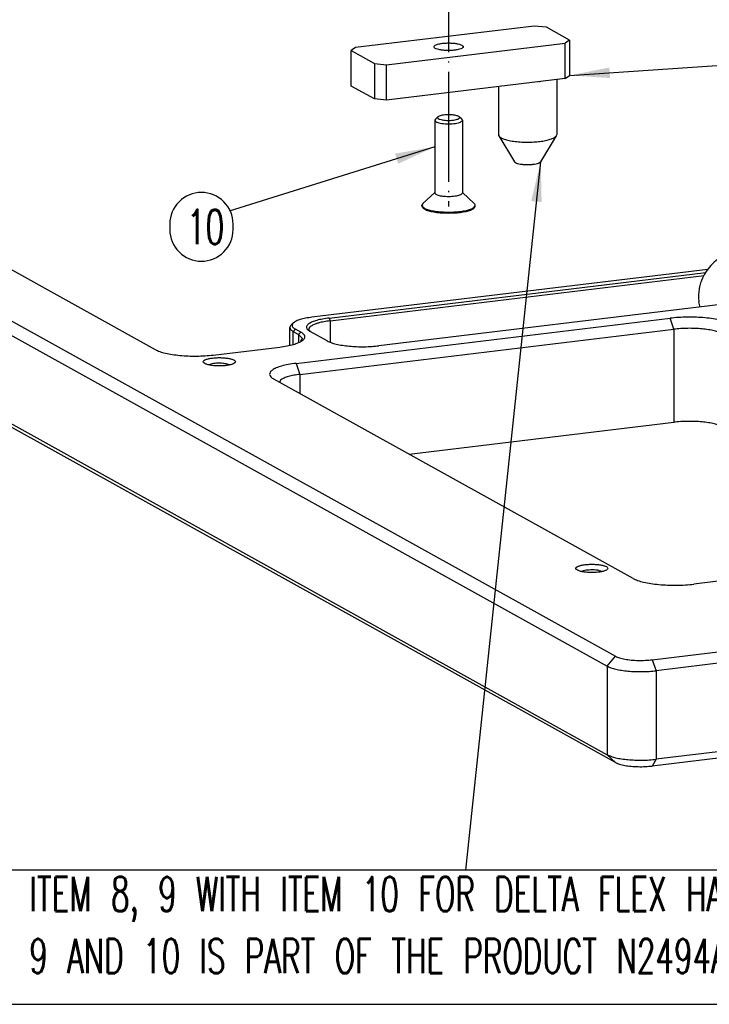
# Model space of a CAD drawing. Header units: inches. Extents: x -399 to 442, y -299 to 295.
# Tile 7 of 138: x -203 to -142, y -123 to -37. Entities that reach past the tile are written whole.
import ezdxf

# ---------------------------------------------------------------- set-up
doc = ezdxf.new("R2010")
doc.units = ezdxf.units.IN
doc.linetypes.add('DOT_CENTER', pattern=[14, 12, -1, 0, -1])
doc.layers.add('1', color=7, linetype='Continuous')
doc.styles.add('CONVERTER_13', font='txt.shx', dxfattribs={"width": 0.63})
doc.dimstyles.get("Standard").update_dxf_attribs({"dimtxt": 0.18, "dimasz": 0.18, "dimexe": 0.18, "dimexo": 0.0625, "dimgap": 0.09, "dimtad": 0, "dimtih": 1, "dimtoh": 1, "dimdec": 4, "dimzin": 0, "dimdsep": 46, "dimtxsty": 'Standard', "dimcen": 0.09, "dimadec": 0, "dimazin": 0, "dimtfac": 1, "dimtdec": 4, "dimtofl": 0, "dimtmove": 0, "dimatfit": 3, "dimfxl": 1, "dimtolj": 1, "dimtzin": 0, "dimarcsym": 0})

# ---------------------------------------------------------------- blocks, each defined once
blk = doc.blocks.new('0515-2033_2', base_point=(-209.44, -67.65))
at = {"color": 7, "linetype": 'Continuous'}
for p, q in [((-207.98, -57.43), (-208.04, -57.53)), ((-208.04, -57.53), (-208.04, -65.45)), ((-207.98, -57.43), (-207.7, -57.16)), ((-205.09, -57.43), (-205.38, -57.16)), ((-205.04, -57.53), (-205.04, -65.45)), ((-209.33, -66.6), (-208.04, -65.4)), ((-203.75, -66.6), (-205.04, -65.4)), ((-209.33, -66.6), (-209.44, -66.81)), ((-209.44, -66.9), (-209.44, -66.81)), ((-203.64, -66.9), (-203.64, -66.81))]:
    blk.add_line(p, q, dxfattribs=at)
for points, knots in [([(-206.13, -56.95), (-206.24, -56.94), (-206.45, -56.93), (-206.77, -56.94), (-207.08, -56.96), (-207.34, -57.01), (-207.55, -57.06), (-207.65, -57.13), (-207.7, -57.16)], [0, 0, 0, 0, 0.321841, 0.649913, 0.961293, 1.234616, 1.452392, 1.604553, 1.604553, 1.604553, 1.604553]), ([(-208.04, -57.53), (-208.03, -57.57), (-207.99, -57.66), (-207.81, -57.74), (-207.58, -57.82), (-207.27, -57.88), (-206.92, -57.91), (-206.54, -57.93), (-206.16, -57.91), (-205.81, -57.88), (-205.5, -57.82), (-205.27, -57.74), (-205.09, -57.66), (-205.05, -57.57), (-205.04, -57.53)], [0, 0, 0, 0, 0.112733, 0.289432, 0.541005, 0.857732, 1.221577, 1.610032, 1.998486, 2.362331, 2.679058, 2.930631, 3.107329, 3.220062, 3.220062, 3.220062, 3.220062]), ([(-207.7, -57.16), (-207.72, -57.19), (-207.77, -57.26), (-207.65, -57.38), (-207.47, -57.44), (-207.21, -57.51), (-206.89, -57.54), (-206.54, -57.56), (-206.19, -57.54), (-205.87, -57.51), (-205.61, -57.44), (-205.43, -57.38), (-205.31, -57.26), (-205.36, -57.19), (-205.38, -57.16)], [0, 0, 0, 0, 0.103708, 0.219756, 0.413418, 0.685608, 1.017045, 1.379988, 1.742932, 2.07437, 2.346561, 2.540226, 2.656275, 2.759982, 2.759982, 2.759982, 2.759982]), ([(-205.38, -57.16), (-205.42, -57.14), (-205.5, -57.08), (-205.67, -57.03), (-205.89, -56.98), (-206.04, -56.96), (-206.13, -56.95)], [0, 0, 0, 0, 0.1278205, 0.3051929, 0.5269573, 0.7830164, 0.7830164, 0.7830164, 0.7830164]), ([(-205.04, -57.53), (-205.04, -57.51), (-205.05, -57.47), (-205.08, -57.45), (-205.09, -57.43)], [0, 0, 0, 0, 0.0542726, 0.120171, 0.120171, 0.120171, 0.120171]), ([(-208.04, -65.45), (-208.03, -65.48), (-208.01, -65.55), (-207.9, -65.62), (-207.76, -65.69), (-207.56, -65.74), (-207.32, -65.79), (-207.14, -65.81), (-207.05, -65.82)], [0, 0, 0, 0, 0.084402, 0.203024, 0.366821, 0.574936, 0.821558, 1.098138, 1.098138, 1.098138, 1.098138]), ([(-207.05, -65.82), (-206.94, -65.83), (-206.7, -65.84), (-206.35, -65.84), (-206.01, -65.82), (-205.69, -65.78), (-205.43, -65.72), (-205.23, -65.65), (-205.08, -65.57), (-205.05, -65.49), (-205.04, -65.45)], [0, 0, 0, 0, 0.350364, 0.709453, 1.058084, 1.377806, 1.652303, 1.869086, 2.022606, 2.124405, 2.124405, 2.124405, 2.124405]), ([(-203.64, -66.81), (-203.65, -66.77), (-203.66, -66.69), (-203.72, -66.64), (-203.75, -66.6)], [0, 0, 0, 0, 0.1049259, 0.2323272, 0.2323272, 0.2323272, 0.2323272]), ([(-209.44, -66.81), (-209.41, -66.88), (-209.34, -67.05), (-209, -67.21), (-208.56, -67.36), (-207.96, -67.47), (-207.28, -67.54), (-206.54, -67.56), (-205.8, -67.54), (-205.12, -67.47), (-204.52, -67.36), (-204.08, -67.21), (-203.74, -67.05), (-203.67, -66.88), (-203.64, -66.81)], [0, 0, 0, 0, 0.217952, 0.559569, 1.045944, 1.658283, 2.361715, 3.112725, 3.863734, 4.567167, 5.179505, 5.66588, 6.007497, 6.225448, 6.225448, 6.225448, 6.225448]), ([(-209.44, -66.9), (-209.41, -66.97), (-209.34, -67.15), (-209, -67.31), (-208.56, -67.46), (-207.96, -67.57), (-207.28, -67.64), (-206.54, -67.66), (-205.8, -67.64), (-205.12, -67.57), (-204.52, -67.46), (-204.08, -67.31), (-203.74, -67.15), (-203.67, -66.97), (-203.64, -66.9)], [0, 0, 0, 0, 0.217951, 0.559567, 1.045943, 1.658282, 2.361716, 3.112727, 3.863739, 4.567172, 5.179512, 5.665887, 6.007503, 6.225454, 6.225454, 6.225454, 6.225454])]:
    blk.add_open_spline(points, degree=3, knots=knots, dxfattribs=at)
at = {"layer": '1', "color": 1, "linetype": 'DOT_CENTER'}
blk.add_line((-206.54, -38.12), (-206.54, -66.95), dxfattribs=at)
blk = doc.blocks.new('N2360-21083', base_point=(-217.17, -62.38))
at = {"color": 7, "linetype": 'Continuous'}
for p, q in [((-197.2, -47.25), (-216.69, -49.6)), ((-195.87, -47.37), (-197.2, -47.25)), ((-193.34, -48.78), (-195.87, -47.37)), ((-213.31, -51.47), (-193.82, -49.12)), ((-193.34, -48.78), (-193.82, -49.12)), ((-193.82, -52.99), (-193.82, -49.12)), ((-193.34, -48.78), (-193.34, -52.64)), ((-216.69, -49.6), (-217.17, -49.94)), ((-217.17, -49.94), (-214.63, -51.35)), ((-217.17, -53.81), (-217.17, -49.94)), ((-214.63, -51.35), (-214.63, -55.21)), ((-214.63, -51.35), (-213.31, -51.47)), ((-213.31, -55.34), (-213.31, -51.47)), ((-193.82, -52.99), (-213.31, -55.34)), ((-194.75, -53.1), (-194.75, -59.1)), ((-193.82, -52.99), (-193.34, -52.64)), ((-214.63, -55.21), (-217.17, -53.81)), ((-201.1, -53.87), (-201.1, -59.1)), ((-213.31, -55.34), (-214.63, -55.21)), ((-194.76, -59.07), (-194.75, -59.1)), ((-201.07, -59.23), (-199.36, -62.06)), ((-194.79, -59.23), (-196.5, -62.06)), ((-194.75, -59.1), (-194.79, -59.23))]:
    blk.add_line(p, q, dxfattribs=at)
at = {"color": 1, "linetype": 'Continuous'}
for p, q in [((-196.59, -53.33), (-196.69, -53.33)), ((-196.5, -53.31), (-196.59, -53.33))]:
    blk.add_line(p, q, dxfattribs=at)
at = {"color": 7, "linetype": 'Continuous'}
for points, knots in [([(-208.14, -49.52), (-208.12, -49.56), (-208.07, -49.67), (-207.85, -49.76), (-207.57, -49.84), (-207.19, -49.9), (-206.76, -49.93), (-206.32, -49.93), (-205.89, -49.9), (-205.52, -49.84), (-205.22, -49.76), (-205.02, -49.67), (-204.91, -49.52), (-205.02, -49.36), (-205.22, -49.28), (-205.52, -49.19), (-205.89, -49.13), (-206.32, -49.1), (-206.76, -49.1), (-207.19, -49.13), (-207.57, -49.19), (-207.85, -49.28), (-208.07, -49.36), (-208.12, -49.47), (-208.14, -49.52)], [0, 0, 0, 0, 0.133462, 0.350914, 0.662162, 1.050539, 1.488759, 1.944166, 2.382386, 2.770763, 3.082011, 3.299464, 3.432925, 3.566386, 3.78384, 4.095087, 4.483464, 4.921684, 5.377091, 5.815312, 6.203688, 6.514936, 6.732388, 6.86585, 6.86585, 6.86585, 6.86585]), ([(-201.1, -59.1), (-201.1, -59.12), (-201.1, -59.17), (-201.08, -59.21), (-201.07, -59.23)], [0, 0, 0, 0, 0.0644699, 0.1340177, 0.1340177, 0.1340177, 0.1340177]), ([(-201.07, -59.23), (-201, -59.3), (-200.83, -59.47), (-200.43, -59.61), (-199.91, -59.76), (-199.27, -59.85), (-198.55, -59.92), (-198.05, -59.92), (-197.79, -59.92)], [0, 0, 0, 0, 0.284793, 0.704835, 1.256419, 1.915881, 2.649417, 3.417443, 3.417443, 3.417443, 3.417443]), ([(-197.79, -59.92), (-197.55, -59.92), (-197.09, -59.9), (-196.43, -59.83), (-195.84, -59.73), (-195.37, -59.59), (-195, -59.45), (-194.85, -59.29), (-194.79, -59.23)], [0, 0, 0, 0, 0.715943, 1.390552, 1.9919, 2.493255, 2.876609, 3.140969, 3.140969, 3.140969, 3.140969]), ([(-199.36, -62.06), (-199.32, -62.09), (-199.22, -62.19), (-198.99, -62.26), (-198.69, -62.32), (-198.32, -62.36), (-197.93, -62.38), (-197.54, -62.36), (-197.17, -62.32), (-196.87, -62.26), (-196.64, -62.19), (-196.54, -62.09), (-196.5, -62.06)], [0, 0, 0, 0, 0.156003, 0.395886, 0.71273, 1.086229, 1.489559, 1.892889, 2.266391, 2.583237, 2.823123, 2.979129, 2.979129, 2.979129, 2.979129])]:
    blk.add_open_spline(points, degree=3, knots=knots, dxfattribs=at)
blk = doc.blocks.new('N2390-60305__17', base_point=(-318.01, -142.86))
for name, p in [('0515-2033_2', (-209.44, -67.65)), ('N2360-21083', (-217.17, -62.38))]:
    blk.add_blockref(name, p)
blk = doc.blocks.new('23796-0S111__53', base_point=(-174.47, -81.04))
at = {"color": 7, "linetype": 'Continuous'}
for p, q in [((-167.28, -74.68), (-174.17, -75.51)), ((-172.8, -75.34), (-172.15, -74.99)), ((-170.18, -74.91), (-169.97, -75)), ((-160.73, -78.31), (-167.28, -74.68)), ((-174.17, -75.51), (-174.17, -77.52)), ((-167.62, -79.14), (-174.17, -75.51)), ((-174.47, -77.36), (-174.43, -77.2)), ((-174.43, -77.2), (-174.17, -76.78)), ((-160.73, -78.31), (-167.62, -79.14)), ((-160.73, -78.31), (-160.73, -80.91)), ((-167.62, -79.14), (-167.62, -81.04))]:
    blk.add_line(p, q, dxfattribs=at)
for points, knots in [([(-170.18, -74.91), (-170.34, -74.87), (-170.66, -74.8), (-171.16, -74.78), (-171.66, -74.84), (-171.99, -74.94), (-172.15, -74.99)], [0, 0, 0, 0, 0.489181, 0.98517, 1.489998, 2.00483, 2.00483, 2.00483, 2.00483]), ([(-165.84, -76.03), (-165.87, -75.95), (-165.95, -75.76), (-166.32, -75.59), (-166.81, -75.42), (-167.47, -75.3), (-168.23, -75.22), (-169.04, -75.19), (-169.85, -75.22), (-170.61, -75.3), (-171.26, -75.42), (-171.77, -75.59), (-172.11, -75.76), (-172.29, -76.03), (-172.11, -76.31), (-171.77, -76.48), (-171.26, -76.64), (-170.61, -76.76), (-169.85, -76.84), (-169.04, -76.87), (-168.23, -76.84), (-167.47, -76.76), (-166.81, -76.64), (-166.32, -76.48), (-165.95, -76.31), (-165.87, -76.11), (-165.84, -76.03)], [0, 0, 0, 0, 0.240498, 0.617454, 1.154144, 1.829828, 2.60603, 3.434731, 4.263433, 5.039635, 5.715319, 6.252009, 6.628965, 6.869463, 7.109961, 7.486917, 8.023607, 8.699291, 9.475493, 10.304194, 11.132896, 11.909098, 12.584782, 13.121472, 13.498428, 13.738926, 13.738926, 13.738926, 13.738926]), ([(-162.46, -77.91), (-162.49, -77.83), (-162.56, -77.63), (-162.94, -77.46), (-163.43, -77.3), (-164.09, -77.18), (-164.85, -77.1), (-165.66, -77.07), (-166.47, -77.1), (-167.23, -77.18), (-167.88, -77.3), (-168.38, -77.46), (-168.73, -77.63), (-168.91, -77.91), (-168.73, -78.18), (-168.38, -78.35), (-167.88, -78.52), (-167.23, -78.64), (-166.47, -78.72), (-165.66, -78.75), (-164.85, -78.72), (-164.09, -78.64), (-163.43, -78.52), (-162.94, -78.35), (-162.56, -78.18), (-162.49, -77.98), (-162.46, -77.91)], [0, 0, 0, 0, 0.240498, 0.617454, 1.154144, 1.829828, 2.60603, 3.434731, 4.263433, 5.039635, 5.715319, 6.252009, 6.628965, 6.869463, 7.109961, 7.486917, 8.023607, 8.699291, 9.475493, 10.304194, 11.132896, 11.909098, 12.584782, 13.121472, 13.498428, 13.738926, 13.738926, 13.738926, 13.738926])]:
    blk.add_open_spline(points, degree=3, knots=knots, dxfattribs=at)
blk = doc.blocks.new('bearing_HK0509__54', base_point=(-179.3, -77.91))
at = {"color": 7, "linetype": 'Continuous'}
for p, q in [((-173.02, -72.34), (-169.22, -74.45)), ((-174.1, -75.5), (-173.76, -75.12)), ((-169.22, -74.45), (-168.67, -74.84)), ((-174.57, -76.03), (-174.17, -75.59)), ((-175.23, -77.45), (-175.15, -77.11)), ((-179.1, -77.91), (-179.25, -77.36))]:
    blk.add_line(p, q, dxfattribs=at)
for points, knots in [([(-173.02, -72.34), (-173.28, -72.22), (-173.8, -71.98), (-174.67, -71.87), (-175.56, -71.95), (-176.43, -72.24), (-177.24, -72.71), (-177.95, -73.35), (-178.55, -74.11), (-178.82, -74.7), (-178.95, -75)], [0, 0, 0, 0, 0.849821, 1.711122, 2.592897, 3.499934, 4.4322, 5.385211, 6.351068, 7.319854, 7.319854, 7.319854, 7.319854]), ([(-169.22, -74.45), (-169.46, -74.34), (-169.93, -74.12), (-170.71, -73.99), (-171.52, -74.03), (-172.32, -74.23), (-173.08, -74.59), (-173.53, -74.94), (-173.76, -75.12)], [0, 0, 0, 0, 0.774456, 1.557673, 2.356822, 3.176314, 4.017254, 4.877514, 4.877514, 4.877514, 4.877514]), ([(-178.95, -75), (-179.02, -75.19), (-179.15, -75.57), (-179.26, -76.17), (-179.3, -76.77), (-179.27, -77.16), (-179.25, -77.36)], [0, 0, 0, 0, 0.610644, 1.215848, 1.813512, 2.402025, 2.402025, 2.402025, 2.402025]), ([(-174.57, -76.03), (-174.68, -76.2), (-174.91, -76.54), (-175.07, -76.92), (-175.15, -77.11)], [0, 0, 0, 0, 0.614003, 1.22764, 1.22764, 1.22764, 1.22764])]:
    blk.add_open_spline(points, degree=3, knots=knots, dxfattribs=at)
blk = doc.blocks.new('bearing_assy2_1__55', base_point=(-179.3, -81.04))
for name, p in [('bearing_HK0509__54', (-179.3, -77.91)), ('23796-0S111__53', (-174.47, -81.04))]:
    blk.add_blockref(name, p)
blk = doc.blocks.new('bearings__66', base_point=(-357.1, -124.31))
blk.add_blockref('bearing_assy2_1__55', (-179.3, -81.04))
blk = doc.blocks.new('E6980-24110__67', base_point=(-386.38, -128.07))
at = {"color": 7, "linetype": 'Continuous'}
for p, q in [((-385.09, -6.81), (-188.32, -116.02)), ((-386, -7.88), (-189.23, -117.1)), ((-270.6, -64.75), (-238.52, -82.56)), ((-178.28, -73.82), (-221.44, -79.03)), ((-219.58, -79.11), (-178.5, -74.16)), ((-219.47, -79.42), (-178.68, -74.49)), ((-174.48, -77.36), (-214.13, -82.14)), ((-223.17, -84.06), (-182.39, -79.14)), ((-223.85, -80.15), (-223.71, -79.87)), ((-223.85, -82.07), (-223.85, -80.15)), ((-223.47, -79.64), (-223.71, -79.87)), ((-222.66, -80.64), (-223.25, -80.32)), ((-222.75, -85.26), (-181.97, -80.34)), ((-221.78, -80.4), (-221.58, -80.6)), ((-223.48, -80.58), (-222.89, -80.91)), ((-222.47, -81.35), (-222.89, -80.91)), ((-222.64, -81.64), (-222.47, -81.35)), ((-219.77, -81.61), (-221.63, -80.58)), ((-232.21, -83.15), (-224.96, -82.28)), ((-184.34, -116.4), (88.64, -83.45)), ((-232.46, -84.15), (-232.65, -84.23)), ((-230.43, -84.22), (-230.69, -84.13)), ((89.07, -84.65), (-183.91, -117.6)), ((-186.42, -107.52), (-225.59, -85.78)), ((-224.82, -85.84), (-224.98, -86.12)), ((-258.03, -88.57), (-189.23, -126.76)), ((-188.32, -127.61), (-256.91, -89.54)), ((-210.84, -93.96), (-181.97, -90.48)), ((-138.99, -103.22), (-179.78, -108.14)), ((-191.84, -106.7), (-192.03, -106.78)), ((-189.8, -106.77), (-190.07, -106.68)), ((-145.45, -123.3), (-184.34, -127.99)), ((-146.46, -122.74), (-183.91, -127.26))]:
    blk.add_line(p, q, dxfattribs=at)
at = {"color": 1, "linetype": 'Continuous'}
for p, q in [((-219.58, -79.11), (-219.47, -79.42)), ((-219.47, -79.42), (-219.47, -81.72)), ((-181.97, -80.34), (-182.39, -79.14)), ((-223.48, -80.58), (-223.25, -80.32)), ((-181.97, -80.34), (-181.97, -90.48)), ((-223.48, -82), (-223.48, -80.58)), ((-222.89, -80.91), (-222.66, -80.64)), ((-222.89, -80.91), (-222.89, -81.75)), ((-223.17, -84.06), (-222.75, -85.26)), ((-222.75, -85.26), (-222.75, -87.35)), ((-189.23, -117.1), (-188.32, -116.02)), ((-184.34, -116.4), (-183.91, -117.6)), ((-189.23, -117.1), (-189.23, -126.76)), ((-183.91, -117.6), (-183.91, -127.26)), ((-189.23, -126.76), (-188.32, -127.61)), ((-183.91, -127.26), (-184.34, -127.99))]:
    blk.add_line(p, q, dxfattribs=at)
at = {"color": 7, "linetype": 'Continuous'}
for points, knots in [([(-221.44, -79.03), (-221.67, -79.06), (-222.1, -79.12), (-222.68, -79.26), (-223.14, -79.41), (-223.37, -79.58), (-223.47, -79.64)], [0, 0, 0, 0, 0.699417, 1.302291, 1.786954, 2.143448, 2.143448, 2.143448, 2.143448]), ([(-219.58, -79.11), (-219.82, -79.15), (-220.27, -79.21), (-220.88, -79.35), (-221.38, -79.51), (-221.75, -79.7), (-221.99, -79.91), (-222.06, -80.17), (-221.9, -80.42), (-221.73, -80.52), (-221.63, -80.58)], [0, 0, 0, 0, 0.725305, 1.362147, 1.891015, 2.300442, 2.594408, 2.814459, 3.058251, 3.401435, 3.401435, 3.401435, 3.401435]), ([(-219.47, -79.42), (-219.7, -79.45), (-220.12, -79.5), (-220.7, -79.64), (-221.17, -79.79), (-221.51, -79.97), (-221.75, -80.16), (-221.77, -80.33), (-221.78, -80.4)], [0, 0, 0, 0, 0.682639, 1.28202, 1.779778, 2.165121, 2.441795, 2.648902, 2.648902, 2.648902, 2.648902]), ([(-175.74, -79.76), (-175.91, -79.68), (-176.28, -79.51), (-176.94, -79.34), (-177.71, -79.19), (-178.59, -79.08), (-179.52, -79.02), (-180.49, -79.01), (-181.45, -79.04), (-182.08, -79.1), (-182.39, -79.14)], [0, 0, 0, 0, 0.544952, 1.225946, 2.024672, 2.915222, 3.866792, 4.845604, 5.816599, 6.745083, 6.745083, 6.745083, 6.745083]), ([(-223.85, -80.15), (-223.83, -80.23), (-223.77, -80.42), (-223.59, -80.52), (-223.48, -80.58)], [0, 0, 0, 0, 0.2433095, 0.5953533, 0.5953533, 0.5953533, 0.5953533]), ([(-223.47, -79.64), (-223.52, -79.7), (-223.6, -79.79), (-223.61, -80), (-223.47, -80.18), (-223.33, -80.27), (-223.25, -80.32)], [0, 0, 0, 0, 0.20721, 0.3787208, 0.5818409, 0.8593196, 0.8593196, 0.8593196, 0.8593196]), ([(-176.65, -80.84), (-176.78, -80.78), (-177.08, -80.64), (-177.6, -80.5), (-178.22, -80.38), (-178.92, -80.29), (-179.67, -80.24), (-180.45, -80.23), (-181.22, -80.26), (-181.72, -80.31), (-181.97, -80.34)], [0, 0, 0, 0, 0.435962, 0.980757, 1.619738, 2.332178, 3.093434, 3.876483, 4.653279, 5.396066, 5.396066, 5.396066, 5.396066]), ([(-224.96, -82.28), (-224.69, -82.24), (-224.19, -82.17), (-223.5, -82.01), (-222.94, -81.83), (-222.53, -81.62), (-222.26, -81.39), (-222.18, -81.09), (-222.36, -80.82), (-222.55, -80.71), (-222.66, -80.64)], [0, 0, 0, 0, 0.810635, 1.5224, 2.113487, 2.571082, 2.899632, 3.145572, 3.418046, 3.801604, 3.801604, 3.801604, 3.801604]), ([(-219.77, -81.61), (-219.63, -81.67), (-219.32, -81.82), (-218.76, -81.97), (-218.1, -82.1), (-217.36, -82.19), (-216.56, -82.24), (-215.74, -82.25), (-214.92, -82.22), (-214.39, -82.17), (-214.13, -82.14)], [0, 0, 0, 0, 0.463209, 1.042054, 1.720971, 2.477939, 3.286773, 4.118763, 4.944109, 5.73332, 5.73332, 5.73332, 5.73332]), ([(-238.52, -82.56), (-238.36, -82.63), (-238.01, -82.8), (-237.39, -82.96), (-236.65, -83.1), (-235.82, -83.2), (-234.93, -83.26), (-234.01, -83.27), (-233.1, -83.24), (-232.5, -83.18), (-232.21, -83.15)], [0, 0, 0, 0, 0.517704, 1.164649, 1.923439, 2.769461, 3.673453, 4.603324, 5.525769, 6.407828, 6.407828, 6.407828, 6.407828]), ([(-229.79, -83.89), (-229.81, -83.84), (-229.86, -83.72), (-230.1, -83.62), (-230.42, -83.53), (-230.83, -83.47), (-231.3, -83.43), (-231.78, -83.43), (-232.25, -83.47), (-232.66, -83.53), (-232.98, -83.62), (-233.2, -83.72), (-233.32, -83.89), (-233.2, -84.05), (-232.98, -84.15), (-232.66, -84.24), (-232.25, -84.31), (-231.78, -84.34), (-231.3, -84.34), (-230.83, -84.31), (-230.42, -84.24), (-230.1, -84.15), (-229.86, -84.05), (-229.81, -83.93), (-229.79, -83.89)], [0, 0, 0, 0, 0.145974, 0.383812, 0.72424, 1.149027, 1.62833, 2.126432, 2.605735, 3.030522, 3.370949, 3.608789, 3.754762, 3.900735, 4.138574, 4.479001, 4.903789, 5.383092, 5.881194, 6.360497, 6.785284, 7.125711, 7.36355, 7.509524, 7.509524, 7.509524, 7.509524]), ([(-231.11, -84.06), (-231.23, -84.06), (-231.47, -84.04), (-231.83, -84.05), (-232.16, -84.08), (-232.37, -84.13), (-232.46, -84.15)], [0, 0, 0, 0, 0.359887, 0.725246, 1.066799, 1.357843, 1.357843, 1.357843, 1.357843]), ([(-230.69, -84.13), (-230.76, -84.12), (-230.9, -84.09), (-231.04, -84.07), (-231.11, -84.06)], [0, 0, 0, 0, 0.1996803, 0.4223167, 0.4223167, 0.4223167, 0.4223167]), ([(-223.17, -84.06), (-223.46, -84.1), (-223.98, -84.17), (-224.71, -84.33), (-225.3, -84.53), (-225.73, -84.75), (-226.01, -84.99), (-226.09, -85.3), (-225.9, -85.59), (-225.71, -85.71), (-225.59, -85.78)], [0, 0, 0, 0, 0.8533, 1.602526, 2.224723, 2.706402, 3.052244, 3.311128, 3.597943, 4.001688, 4.001688, 4.001688, 4.001688]), ([(-222.75, -85.26), (-222.98, -85.29), (-223.4, -85.35), (-223.98, -85.48), (-224.45, -85.63), (-224.71, -85.78), (-224.82, -85.84)], [0, 0, 0, 0, 0.682641, 1.282023, 1.779782, 2.165125, 2.165125, 2.165125, 2.165125]), ([(-176.65, -90.98), (-176.78, -90.92), (-177.08, -90.78), (-177.6, -90.64), (-178.22, -90.52), (-178.92, -90.44), (-179.67, -90.39), (-180.45, -90.38), (-181.22, -90.4), (-181.72, -90.45), (-181.97, -90.48)], [0, 0, 0, 0, 0.435962, 0.980757, 1.619738, 2.332178, 3.093434, 3.876483, 4.653279, 5.396066, 5.396066, 5.396066, 5.396066]), ([(-189.17, -106.43), (-189.19, -106.39), (-189.24, -106.27), (-189.48, -106.17), (-189.79, -106.08), (-190.21, -106.01), (-190.67, -105.98), (-191.16, -105.98), (-191.63, -106.01), (-192.04, -106.08), (-192.36, -106.17), (-192.58, -106.27), (-192.7, -106.43), (-192.58, -106.6), (-192.36, -106.69), (-192.04, -106.79), (-191.63, -106.85), (-191.16, -106.89), (-190.67, -106.89), (-190.21, -106.85), (-189.79, -106.79), (-189.48, -106.69), (-189.24, -106.6), (-189.19, -106.48), (-189.17, -106.43)], [0, 0, 0, 0, 0.145974, 0.383812, 0.72424, 1.149027, 1.62833, 2.126432, 2.605735, 3.030522, 3.370949, 3.608789, 3.754762, 3.900735, 4.138574, 4.479001, 4.903789, 5.383092, 5.881194, 6.360497, 6.785284, 7.125711, 7.36355, 7.509524, 7.509524, 7.509524, 7.509524]), ([(-190.49, -106.61), (-190.61, -106.6), (-190.85, -106.59), (-191.21, -106.6), (-191.54, -106.63), (-191.74, -106.67), (-191.84, -106.7)], [0, 0, 0, 0, 0.359885, 0.725241, 1.066792, 1.357834, 1.357834, 1.357834, 1.357834]), ([(-190.07, -106.68), (-190.14, -106.66), (-190.28, -106.63), (-190.42, -106.62), (-190.49, -106.61)], [0, 0, 0, 0, 0.1996814, 0.422319, 0.422319, 0.422319, 0.422319]), ([(-186.42, -107.52), (-186.26, -107.6), (-185.89, -107.77), (-185.23, -107.94), (-184.46, -108.09), (-183.58, -108.2), (-182.64, -108.26), (-181.68, -108.27), (-180.72, -108.24), (-180.09, -108.18), (-179.78, -108.14)], [0, 0, 0, 0, 0.544952, 1.225946, 2.024672, 2.915222, 3.866792, 4.845604, 5.816599, 6.745083, 6.745083, 6.745083, 6.745083]), ([(-188.32, -116.02), (-188.18, -116.08), (-187.86, -116.23), (-187.29, -116.34), (-186.61, -116.44), (-185.86, -116.48), (-185.09, -116.47), (-184.59, -116.42), (-184.34, -116.4)], [0, 0, 0, 0, 0.454191, 1.047611, 1.748557, 2.514407, 3.296869, 4.046262, 4.046262, 4.046262, 4.046262]), ([(-189.23, -117.1), (-189.1, -117.16), (-188.8, -117.3), (-188.28, -117.44), (-187.66, -117.56), (-186.96, -117.64), (-186.21, -117.69), (-185.43, -117.7), (-184.66, -117.68), (-184.16, -117.62), (-183.91, -117.6)], [0, 0, 0, 0, 0.435962, 0.980757, 1.619738, 2.332178, 3.093434, 3.876483, 4.653279, 5.396066, 5.396066, 5.396066, 5.396066]), ([(-189.23, -126.76), (-189.1, -126.82), (-188.8, -126.96), (-188.28, -127.1), (-187.66, -127.22), (-186.96, -127.3), (-186.21, -127.35), (-185.43, -127.36), (-184.66, -127.34), (-184.16, -127.28), (-183.91, -127.26)], [0, 0, 0, 0, 0.435962, 0.980757, 1.619738, 2.332178, 3.093434, 3.876483, 4.653279, 5.396066, 5.396066, 5.396066, 5.396066]), ([(-188.32, -127.61), (-188.18, -127.68), (-187.86, -127.82), (-187.29, -127.94), (-186.61, -128.03), (-185.86, -128.07), (-185.09, -128.06), (-184.59, -128.01), (-184.34, -127.99)], [0, 0, 0, 0, 0.454191, 1.047611, 1.748557, 2.514407, 3.296869, 4.046262, 4.046262, 4.046262, 4.046262])]:
    blk.add_open_spline(points, degree=3, knots=knots, dxfattribs=at)
blk = doc.blocks.new('E6980-64110__68', base_point=(-386.38, -128.07))
for name, p in [('E6980-24110__67', (-386.38, -128.07)), ('bearings__66', (-357.1, -124.31))]:
    blk.add_blockref(name, p)
blk = doc.blocks.new('N2494-90112__127', base_point=(-386.38, -319.12))
for name, p in [('N2390-60305__17', (-318.01, -142.86)), ('E6980-64110__68', (-386.38, -128.07))]:
    blk.add_blockref(name, p)
blk = doc.blocks.new('gen1', base_point=(-147.5, 38.75))
at = {"layer": '1', "color": 1}
blk.add_lwpolyline([(-233.49, -72.91), (-233.49, -72.91, 0.414214), (-230.04, -69.46), (-230.04, -68.86, 0.414214), (-233.49, -65.41), (-233.49, -65.41, 0.414214), (-236.94, -68.86), (-236.94, -69.46, 0.414214)], format="xyb", close=True, dxfattribs=at)
blk.add_lwpolyline([(-268.17, -139.37), (-268.17, -153.99), (-141.24, -153.99), (-141.24, -139.37)], close=True, dxfattribs=at)
at = {"layer": '1', "color": 3}
for points in [[(-189.01, -51.78), (-188.93, -52.93), (-193.34, -52.64)], [(-212.04, -62.28), (-212.39, -61.18), (-208.04, -60.43)], [(-196.39, -66.47), (-197.54, -66.35), (-196.5, -62.06)]]:
    blk.add_solid(points, dxfattribs=at)
blk.add_blockref('N2494-90112__127', (-386.38, -319.12))
at = {"layer": '1', "color": 1, "style": 'CONVERTER_13', "width": 0.63}
blk.add_text('10', height=3.75, dxfattribs=at).set_placement((-235.06, -71.04))
at = {"layer": '1', "color": 1, "insert": (-266.3, -151.74), "char_height": 3.75, "attachment_point": 7, "line_spacing_factor": 1.080432, "style": 'CONVERTER_13'}
blk.add_mtext('INSTALL ITEM 8, 9 WITH ITEM 10 FOR DELTA FLEX HANDLER.\\PITEM 8, 9 AND 10 IS PART OF THE PRODUCT N2494A-208 ', dxfattribs=at)
at = {"layer": '1', "color": 3, "linetype": 'Continuous', "has_arrowhead": 0}
for points in [[(-193.34, -52.64), (-171.2, -51.17)], [(-208.04, -60.43), (-230.48, -67.44)], [(-196.5, -62.06), (-204.71, -139.37)]]:
    blk.add_leader(points, dimstyle='Standard', dxfattribs=at)

msp = doc.modelspace()

# ---------------------------------------------------------------- block references
at = {"xscale": 0.8, "yscale": 0.8, "zscale": 0.8}
msp.add_blockref('gen1', (-118, 31), dxfattribs=at)

doc.saveas('drawing.dxf')
